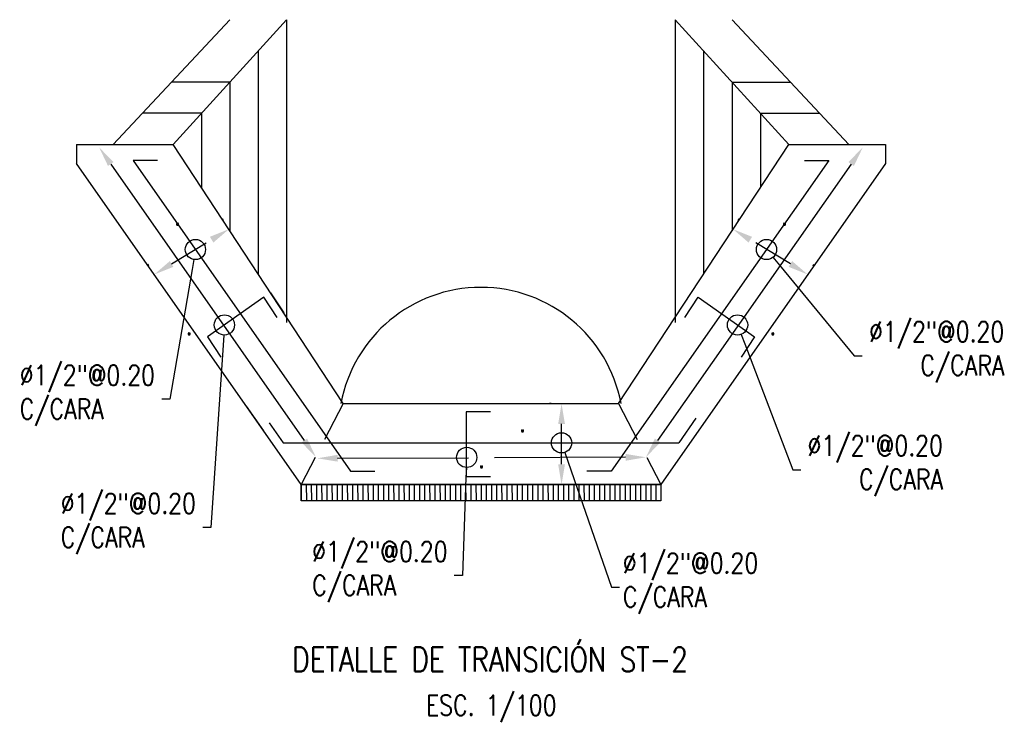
# Model space of a CAD drawing. Header units: metres. Extents: x 719936 to 720643, y 9143565 to 9144018.
# Tile 55 of 56: x 720623.53 to 720629.61, y 9143916.19 to 9143920.52. Entities that reach past the tile are written whole.
import ezdxf
from ezdxf import colors
from ezdxf.entities.mleader import LeaderData, LeaderLine
from ezdxf.enums import TextEntityAlignment as Align
from ezdxf.math import Vec2, Vec3

# ---------------------------------------------------------------- set-up
doc = ezdxf.new("R2010")
doc.units = ezdxf.units.M
doc.linetypes.add('HIDDEN', pattern=[0.375, 0.25, -0.125])
for name, color, linetype in [('AIR.A3_NOTAS', 7, 'Continuous'), ('AIR.A3_SUB-TITULOS', 4, 'Continuous'), ('AIR.A3_TITULOS', 6, 'Continuous'), ('Layer1 (.05 HIDDEN)', 8, 'HIDDEN'), ('Layer1 (.05)', 8, 'Continuous'), ('Layer10 (.30)', 90, 'Continuous'), ('Layer2 (.10)', 1, 'Continuous'), ('Layer4 (.15)', 2, 'Continuous')]:
    doc.layers.add(name, color=color, linetype=linetype)
doc.styles.add('AIR-Simplex.(0.80)', font='simplex.shx', dxfattribs={"width": 0.8})
doc.dimstyles.new('AIR-100 (A3)_HORIZ', dxfattribs={"dimscale": 0.1, "dimtxt": 1.25, "dimasz": 1.25, "dimexe": 0.75, "dimexo": 0.75, "dimgap": 0.75, "dimtad": 0, "dimtih": 1, "dimtoh": 1, "dimzin": 1, "dimdsep": 46, "dimtxsty": 'AIR-Simplex.(0.80)', "dimcen": 0.75, "dimdle": 1.5, "dimclrd": 1, "dimclre": 1, "dimclrt": 7, "dimadec": 0, "dimazin": 0, "dimtfac": 1, "dimtofl": 0, "dimtmove": 2, "dimatfit": 3, "dimfxl": 1.5, "dimtolj": 1, "dimtzin": 1, "dimarcsym": 0})

# ---------------------------------------------------------------- blocks, each defined once
blk = doc.blocks.new('_DotBlank')
at = {"color": 0, "linetype": 'ByBlock', "lineweight": -2}
blk.add_line((-0.5, 0), (-1, 0), dxfattribs=at)
blk.add_circle((0, 0), 0.5, dxfattribs=at)
blk = doc.blocks.new('*D615')
at = {"layer": 'Defpoints', "color": 0, "transparency": 16777216}
for p in [(720624.8196, 9143919.2249), (720624.8257, 9143919.2148), (720624.3645, 9143918.9351)]:
    blk.add_point(p, dxfattribs=at)
at = {"layer": 'Layer1 (.05 HIDDEN)', "color": 1, "lineweight": -2, "transparency": 16777216}
for p, q in [((720624.7868, 9143919.279), (720624.7807, 9143919.289)), ((720624.4653, 9143919.01), (720624.7127, 9143919.1601)), ((720624.3256, 9143918.9992), (720624.3195, 9143919.0093))]:
    blk.add_line(p, q, dxfattribs=at)
at = {"layer": 'Layer1 (.05 HIDDEN)', "color": 1, "transparency": 16777216}
for points in [[(720624.7019, 9143919.1779), (720624.7235, 9143919.1423), (720624.8196, 9143919.2249)], [(720624.4545, 9143919.0278), (720624.4761, 9143918.9922), (720624.3584, 9143918.9452)]]:
    blk.add_solid(points, dxfattribs=at)
at = {"layer": 'Layer1 (.05 HIDDEN)', "color": 7, "transparency": 16777216, "insert": (720624.5013, 9143919.3131), "char_height": 0.125, "attachment_point": 5, "style": 'AIR-Simplex.(0.80)'}
blk.add_mtext('\\A1;.', dxfattribs=at)
blk = doc.blocks.new('*D611')
at = {"layer": 'Defpoints', "color": 0, "transparency": 16777216}
for p in [(720627.9257, 9143919.2148), (720627.9318, 9143919.2249), (720628.3869, 9143918.9351)]:
    blk.add_point(p, dxfattribs=at)
at = {"layer": 'Layer1 (.05 HIDDEN)', "color": 1, "lineweight": -2, "transparency": 16777216}
for p, q in [((720627.9646, 9143919.279), (720627.9707, 9143919.289)), ((720628.2861, 9143919.01), (720628.0387, 9143919.1601)), ((720628.4258, 9143918.9992), (720628.4319, 9143919.0093))]:
    blk.add_line(p, q, dxfattribs=at)
at = {"layer": 'Layer1 (.05 HIDDEN)', "color": 1, "transparency": 16777216}
for points in [[(720628.0495, 9143919.1779), (720628.0279, 9143919.1423), (720627.9318, 9143919.2249)], [(720628.2969, 9143919.0278), (720628.2753, 9143918.9922), (720628.393, 9143918.9452)]]:
    blk.add_solid(points, dxfattribs=at)
at = {"layer": 'Layer1 (.05 HIDDEN)', "color": 7, "transparency": 16777216, "insert": (720628.2501, 9143919.3131), "char_height": 0.125, "attachment_point": 5, "style": 'AIR-Simplex.(0.80)'}
blk.add_mtext('\\A1;.', dxfattribs=at)
blk = doc.blocks.new('*D612')
at = {"layer": 'Defpoints', "color": 0, "transparency": 16777216}
for p in [(720626.8733, 9143918.1482), (720626.8851, 9143918.1482), (720626.8851, 9143917.6482)]:
    blk.add_point(p, dxfattribs=at)
at = {"layer": 'Layer1 (.05 HIDDEN)', "color": 1, "lineweight": -2, "transparency": 16777216}
for p, q in [((720626.8101, 9143918.1482), (720626.7983, 9143918.1482)), ((720626.8733, 9143917.7732), (720626.8733, 9143918.0232)), ((720626.8101, 9143917.6482), (720626.7983, 9143917.6482))]:
    blk.add_line(p, q, dxfattribs=at)
at = {"layer": 'Layer1 (.05 HIDDEN)', "color": 1, "transparency": 16777216}
for points in [[(720626.8525, 9143918.0232), (720626.8942, 9143918.0232), (720626.8733, 9143918.1482)], [(720626.8525, 9143917.7732), (720626.8942, 9143917.7732), (720626.8733, 9143917.6482)]]:
    blk.add_solid(points, dxfattribs=at)
at = {"layer": 'Layer1 (.05 HIDDEN)', "color": 7, "transparency": 16777216, "insert": (720626.6329, 9143918.0361), "char_height": 0.125, "attachment_point": 5, "style": 'AIR-Simplex.(0.80)'}
blk.add_mtext('\\A1;.', dxfattribs=at)
blk = doc.blocks.new('*D616')
at = {"layer": 'Defpoints', "color": 0, "transparency": 16777216}
for p in [(720623.8774, 9143919.631), (720625.3565, 9143917.818), (720625.2156, 9143917.7193)]:
    blk.add_point(p, dxfattribs=at)
at = {"layer": 'Layer1 (.05)', "color": 1, "lineweight": -2, "transparency": 16777216}
blk.add_line((720624.09, 9143919.6273), (720625.2848, 9143917.9204), dxfattribs=at)
at = {"layer": 'Layer1 (.05)', "color": 1, "transparency": 16777216}
for points in [[(720624.1071, 9143919.6392), (720624.0729, 9143919.6153), (720624.0183, 9143919.7297)], [(720625.3019, 9143917.9323), (720625.2677, 9143917.9084), (720625.3565, 9143917.818)]]:
    blk.add_solid(points, dxfattribs=at)
at = {"layer": 'Layer1 (.05)', "color": 7, "transparency": 16777216, "insert": (720624.5743, 9143918.6355), "char_height": 0.125, "attachment_point": 5, "style": 'AIR-Simplex.(0.80)'}
blk.add_mtext('\\A1;.', dxfattribs=at)
blk = doc.blocks.new('*D613')
at = {"layer": 'Defpoints', "color": 0, "transparency": 16777216}
for p in [(720628.874, 9143919.631), (720627.3949, 9143917.818), (720627.5358, 9143917.7193)]:
    blk.add_point(p, dxfattribs=at)
at = {"layer": 'Layer1 (.05)', "color": 1, "lineweight": -2, "transparency": 16777216}
blk.add_line((720628.6614, 9143919.6273), (720627.4665, 9143917.9204), dxfattribs=at)
at = {"layer": 'Layer1 (.05)', "color": 1, "transparency": 16777216}
for points in [[(720628.6443, 9143919.6392), (720628.6784, 9143919.6153), (720628.7331, 9143919.7297)], [(720627.4495, 9143917.9323), (720627.4836, 9143917.9084), (720627.3949, 9143917.818)]]:
    blk.add_solid(points, dxfattribs=at)
at = {"layer": 'Layer1 (.05)', "color": 7, "transparency": 16777216, "insert": (720628.1771, 9143918.6355), "char_height": 0.125, "attachment_point": 5, "style": 'AIR-Simplex.(0.80)'}
blk.add_mtext('\\A1;.', dxfattribs=at)
blk = doc.blocks.new('*D614')
at = {"layer": 'Defpoints', "color": 0, "transparency": 16777216}
for p in [(720627.3939, 9143917.8168), (720625.3651, 9143917.7786), (720627.394, 9143917.7849)]:
    blk.add_point(p, dxfattribs=at)
at = {"layer": 'Layer1 (.05)', "color": 1, "lineweight": -2, "transparency": 16777216}
for p, q in [((720625.49, 9143917.8108), (720626.2997, 9143917.8133)), ((720627.2689, 9143917.8164), (720626.4592, 9143917.8138))]:
    blk.add_line(p, q, dxfattribs=at)
at = {"layer": 'Layer1 (.05)', "color": 1, "transparency": 16777216}
for points in [[(720625.4899, 9143917.8316), (720625.4901, 9143917.79), (720625.365, 9143917.8104)], [(720627.2689, 9143917.8372), (720627.269, 9143917.7955), (720627.3939, 9143917.8168)]]:
    blk.add_solid(points, dxfattribs=at)
at = {"layer": 'Layer1 (.05)', "color": 7, "transparency": 16777216, "insert": (720626.3795, 9143917.8136), "char_height": 0.125, "attachment_point": 5, "style": 'AIR-Simplex.(0.80)'}
blk.add_mtext('\\A1;.', dxfattribs=at)
blk = doc.blocks.new('A1-T-PLANTA (2)')
at = {"layer": 'AIR.A3_NOTAS', "style": 'AIR-Simplex.(0.80)', "width": 0.8}
blk.add_attdef('NOTAS', text='', height=1.25, dxfattribs=at).set_placement((0.069, -2.7), align=Align.MIDDLE_CENTER)
at = {"layer": 'AIR.A3_SUB-TITULOS', "style": 'AIR-Simplex.(0.80)', "width": 0.8}
blk.add_attdef('SUBTÍTULO', text='', height=1.5, dxfattribs=at).set_placement((0, 0), align=Align.MIDDLE_CENTER)
at = {"layer": 'AIR.A3_TITULOS', "style": 'AIR-Simplex.(0.80)', "width": 0.8}
blk.add_attdef('TÍTULO', text='', height=1.75, dxfattribs=at).set_placement((0, 2.959), align=Align.MIDDLE_CENTER)

msp = doc.modelspace()

# ---------------------------------------------------------------- hatches: boundary and pattern name
at = {"layer": 'Layer1 (.05)'}
h = msp.add_hatch(dxfattribs=at)
h.set_pattern_fill('ANSI31', color=256, scale=0.01, angle=45)
h.set_pattern_definition([(90, (-4937.416652, -7030.504964), (-0.03175, 0), [])])
h.paths.add_polyline_path([(720625.2654, 9143917.6482), (720627.486, 9143917.6482), (720627.486, 9143917.5482), (720625.2654, 9143917.5482)])

# ---------------------------------------------------------------- linework, layer by layer
at = {"layer": 'Layer1 (.05 HIDDEN)', "flags": 128}
for points in [[(720625.5257, 9143918.1482), (720625.2654, 9143917.6482)], [(720627.2257, 9143918.1482), (720627.486, 9143917.6482)]]:
    msp.add_lwpolyline(points, dxfattribs=at)
at = {"layer": 'Layer1 (.05)', "flags": 128}
for points in [[(720625.0007, 9143920.3257), (720625.0007, 9143918.9482)], [(720627.7507, 9143920.3257), (720627.7507, 9143918.9482)], [(720624.8257, 9143920.1332), (720624.4653, 9143920.1332)], [(720624.8257, 9143920.1332), (720624.8257, 9143919.2148)], [(720627.9257, 9143920.1332), (720628.2861, 9143920.1332)], [(720627.9257, 9143920.1332), (720627.9257, 9143919.2148)], [(720624.6507, 9143919.9407), (720624.2851, 9143919.9407)], [(720624.6507, 9143919.9407), (720624.6507, 9143919.4815)], [(720628.1007, 9143919.9407), (720628.4663, 9143919.9407)], [(720628.1007, 9143919.9407), (720628.1007, 9143919.4815)]]:
    msp.add_lwpolyline(points, dxfattribs=at)
at = {"layer": 'Layer1 (.05)'}
msp.add_lwpolyline([(720625.2654, 9143917.6482), (720627.486, 9143917.6482), (720627.486, 9143917.5482), (720625.2654, 9143917.5482)], close=True, dxfattribs=at)
msp.add_arc((720626.3757, 9143917.9859), 0.88, 10.62814, 169.37186, dxfattribs=at)
at = {"layer": 'Layer10 (.30)', "flags": 128}
for points in [[(720624.3785, 9143919.6482), (720624.2285, 9143919.6482), (720625.5711, 9143917.7301)], [(720628.3729, 9143919.6482), (720628.5229, 9143919.6482), (720627.1803, 9143917.7301)], [(720625.0763, 9143918.8329), (720625.1586, 9143918.7075)], [(720625.1168, 9143918.6801), (720625.0353, 9143918.8043), (720624.6876, 9143918.5608), (720624.7699, 9143918.4354)], [(720627.6346, 9143918.6801), (720627.716, 9143918.8043), (720628.0638, 9143918.5608), (720627.9815, 9143918.4354)], [(720624.926, 9143918.133), (720625.0325, 9143917.9809)], [(720626.4338, 9143918.0982), (720626.2838, 9143918.0982), (720626.2838, 9143917.6982), (720626.4338, 9143917.6982)], [(720627.7033, 9143918.0579), (720627.5968, 9143917.9057)], [(720625.0685, 9143918.0286), (720625.1545, 9143917.9057)], [(720625.1545, 9143917.9057), (720627.5968, 9143917.9057)], [(720625.5711, 9143917.7301), (720625.7211, 9143917.7301)], [(720627.1803, 9143917.7301), (720627.0303, 9143917.7301)]]:
    msp.add_lwpolyline(points, dxfattribs=at)
at = {"layer": 'Layer10 (.30)'}
for p in [(720624.8257, 9143920.1332), (720624.6507, 9143919.9407)]:
    msp.add_point(p, dxfattribs=at)
at = {"layer": 'Layer2 (.10)', "flags": 128}
for points in [[(720624.1049, 9143919.7482), (720624.8257, 9143920.5182)], [(720624.4757, 9143919.7482), (720625.1757, 9143920.5182)], [(720625.1757, 9143920.5182), (720625.1757, 9143918.6482)], [(720628.2757, 9143919.7482), (720627.5757, 9143920.5182)], [(720627.5757, 9143920.5182), (720627.5757, 9143918.6482)], [(720628.6465, 9143919.7482), (720627.9257, 9143920.5182)]]:
    msp.add_lwpolyline(points, dxfattribs=at)
at = {"layer": 'Layer4 (.15)', "flags": 128}
for points in [[(720623.8774, 9143919.7482), (720624.4757, 9143919.7482)], [(720623.8774, 9143919.7482), (720623.8774, 9143919.631)], [(720625.5257, 9143918.1482), (720624.4757, 9143919.7482)], [(720627.2257, 9143918.1482), (720628.2757, 9143919.7482)], [(720627.2257, 9143918.1482), (720628.2757, 9143919.7482)], [(720628.2757, 9143919.7482), (720628.874, 9143919.7482), (720628.874, 9143919.631)], [(720628.874, 9143919.631), (720627.486, 9143917.6482), (720625.2654, 9143917.6482), (720623.8774, 9143919.631)], [(720625.5257, 9143918.1482), (720627.2257, 9143918.1482)]]:
    msp.add_lwpolyline(points, dxfattribs=at)

# ---------------------------------------------------------------- block references
at = {"color": 4}
ref = msp.add_blockref('A1-T-PLANTA (2)', (720626.4321, 9143916.6438), dxfattribs=dict(at, xscale=0.1, yscale=0.1, zscale=0.1))
ref.add_attrib('PLANTA', 'DETALLE DE TRANSICIÓN ST-2', dxfattribs={"layer": 'AIR.A3_SUB-TITULOS', "height": 0.15, "style": 'AIR-Simplex.(0.80)', "width": 0.8}).set_placement((720626.4321, 9143916.6438), align=Align.TOP_CENTER)
ref.add_attrib('ESC. 1', 'ESC. 1/100', dxfattribs={"layer": 'AIR.A3_NOTAS', "height": 0.125, "style": 'AIR-Simplex.(0.80)', "width": 0.8}).set_placement((720626.4391, 9143916.3485), align=Align.TOP_CENTER)

# ---------------------------------------------------------------- dimensions: what is measured, and where the dimension line sits
at = {"layer": 'Layer1 (.05 HIDDEN)'}
for base, p1, p2, angle, picture, middle in [((720624.8196, 9143919.2249), (720624.3645, 9143918.9351), (720624.8257, 9143919.2148), 31.23798, '*D615', (720624.5013, 9143919.3131)), ((720627.9318, 9143919.2249), (720628.3869, 9143918.9351), (720627.9257, 9143919.2148), 148.76202, '*D611', (720628.2501, 9143919.3131)), ((720626.8733, 9143918.1482), (720626.8851, 9143917.6482), (720626.8851, 9143918.1482), 90, '*D612', (720626.6329, 9143918.0361))]:
    dim = msp.add_linear_dim(base=base, p1=p1, p2=p2, angle=angle, text='.', dimstyle='AIR-100 (A3)_HORIZ', dxfattribs=at)
    dim.commit()
    dim.dimension.update_dxf_attribs({"geometry": picture, "text_midpoint": middle, "dimtype": 129})
at = {"layer": 'Layer1 (.05)'}
for base, p1, p2, angle, picture, middle in [((720625.3565, 9143917.818), (720623.8774, 9143919.631), (720625.2156, 9143917.7193), 304.99202, '*D616', (720624.5743, 9143918.6355)), ((720627.3949, 9143917.818), (720628.874, 9143919.631), (720627.5358, 9143917.7193), 235.00798, '*D613', (720628.1771, 9143918.6355))]:
    dim = msp.add_linear_dim(base=base, p1=p1, p2=p2, angle=angle, text='.', dimstyle='AIR-100 (A3)_HORIZ', override={"dimse1": 1, "dimse2": 1}, dxfattribs=at)
    dim.commit()
    dim.dimension.update_dxf_attribs({"geometry": picture, "text_midpoint": middle, "dimtype": 129})
dim = msp.add_aligned_dim(p1=(720625.3651, 9143917.7786), p2=(720627.394, 9143917.7849), distance=0.0319, text='.', dimstyle='AIR-100 (A3)_HORIZ', override={"dimse1": 1, "dimse2": 1}, dxfattribs=at)
dim.commit()
dim.dimension.update_dxf_attribs({"geometry": '*D614', "text_midpoint": (720626.3795, 9143917.8136)})

# ---------------------------------------------------------------- leaders
ml = msp.add_multileader_mtext('Standard')
ml.set_content('{\\C0;%%C1/2"@0.20\\PC/CARA}', color=256, style='AIR-Simplex.(0.80)')
ml.set_leader_properties(color=1, linetype='ByLayer', lineweight=-1)
ml.set_arrow_properties(name='DOTBLANK')
ml.build(insert=Vec2(0, 0))
ml.multileader.update_dxf_attribs({"text_left_attachment_type": 2, "text_right_attachment_type": 2, "dogleg_length": 0.05, "arrow_head_size": 0.125})
ctx = ml.context
ctx.base_point, ctx.char_height, ctx.arrow_head_size, ctx.landing_gap_size, ctx.plane_origin = Vec3(720623.5076, 9143918.1746), 0.125, 0.125, 0.02, Vec3(720623.4282, 9143923.0827)
ctx.left_attachment, ctx.right_attachment = 2, 2
notes = []
notes.append((ctx, [(0, (1, 1, 0), (720624.4548, 9143918.1746), (-1, 0), 0.05, [(1, [(720624.6126, 9143919.0994)], 0, [])])]))
ctx.mtext.insert, ctx.mtext.width, ctx.mtext.flow_direction = Vec3(720623.5276, 9143918.3859), 0.419673, 5
ml = msp.add_multileader_mtext('Standard')
ml.set_content('{\\C0;%%C1/2"@0.20\\PC/CARA}', color=256, style='AIR-Simplex.(0.80)')
ml.set_leader_properties(color=1, linetype='ByLayer', lineweight=-1)
ml.set_arrow_properties(name='DOTBLANK')
ml.build(insert=Vec2(0, 0))
ml.multileader.update_dxf_attribs({"text_left_attachment_type": 2, "text_right_attachment_type": 2, "dogleg_length": 0.05, "arrow_head_size": 0.125})
ctx = ml.context
ctx.base_point, ctx.char_height, ctx.arrow_head_size, ctx.landing_gap_size, ctx.plane_origin = Vec3(720628.7298, 9143918.443), 0.125, 0.125, 0.02, Vec3(720629.3231, 9143923.0827)
ctx.left_attachment, ctx.right_attachment, ctx.text_align_type = 2, 2, 2
notes.append((ctx, [(0, (1, 1, 0), (720628.6798, 9143918.443), (1, 0), 0.05, [(1, [(720628.1388, 9143919.0994)], 0, [])])]))
ctx.mtext.insert, ctx.mtext.width, ctx.mtext.alignment, ctx.mtext.flow_direction = Vec3(720629.607, 9143918.6543), 0.419673, 3, 5
ml = msp.add_multileader_mtext('Standard')
ml.set_content('{\\C0;%%C1/2"@0.20\\PC/CARA}', color=256, style='AIR-Simplex.(0.80)')
ml.set_leader_properties(color=1, linetype='ByLayer', lineweight=-1)
ml.set_arrow_properties(name='DOTBLANK')
ml.build(insert=Vec2(0, 0))
ml.multileader.update_dxf_attribs({"text_left_attachment_type": 2, "text_right_attachment_type": 2, "dogleg_length": 0.05, "arrow_head_size": 0.125})
ctx = ml.context
ctx.base_point, ctx.char_height, ctx.arrow_head_size, ctx.landing_gap_size, ctx.plane_origin = Vec3(720623.7603, 9143917.3828), 0.125, 0.125, 0.02, Vec3(720623.4282, 9143922.0555)
ctx.left_attachment, ctx.right_attachment = 2, 2
notes.append((ctx, [(0, (1, 1, 0), (720624.7074, 9143917.3828), (-1, 0), 0.05, [(1, [(720624.7915, 9143918.6336)], 0, [])])]))
ctx.mtext.insert, ctx.mtext.width, ctx.mtext.flow_direction = Vec3(720623.7803, 9143917.5941), 0.419673, 5
ml = msp.add_multileader_mtext('Standard')
ml.set_content('{\\C0;%%C1/2"@0.20\\PC/CARA}', color=256, style='AIR-Simplex.(0.80)')
ml.set_leader_properties(color=1, linetype='ByLayer', lineweight=-1)
ml.set_arrow_properties(name='DOTBLANK')
ml.build(insert=Vec2(0, 0))
ml.multileader.update_dxf_attribs({"text_left_attachment_type": 2, "text_right_attachment_type": 2, "dogleg_length": 0.05, "arrow_head_size": 0.125})
ctx = ml.context
ctx.base_point, ctx.char_height, ctx.arrow_head_size, ctx.landing_gap_size, ctx.plane_origin = Vec3(720628.3508, 9143917.7396), 0.125, 0.125, 0.02, Vec3(720629.3231, 9143922.0555)
ctx.left_attachment, ctx.right_attachment, ctx.text_align_type = 2, 2, 2
notes.append((ctx, [(0, (1, 1, 0), (720628.3008, 9143917.7396), (1, 0), 0.05, [(1, [(720627.9599, 9143918.6336)], 0, [])])]))
ctx.mtext.insert, ctx.mtext.width, ctx.mtext.alignment, ctx.mtext.flow_direction = Vec3(720629.2279, 9143917.9509), 0.419673, 3, 5
ml = msp.add_multileader_mtext('Standard')
ml.set_content('{\\C0;%%C1/2"@0.20\\PC/CARA}', color=256, style='AIR-Simplex.(0.80)')
ml.set_leader_properties(color=1, linetype='ByLayer', lineweight=-1)
ml.set_arrow_properties(name='DOTBLANK')
ml.build(insert=Vec2(0, 0))
ml.multileader.update_dxf_attribs({"text_left_attachment_type": 2, "text_right_attachment_type": 2, "dogleg_length": 0.05, "arrow_head_size": 0.125})
ctx = ml.context
ctx.base_point, ctx.char_height, ctx.arrow_head_size, ctx.landing_gap_size, ctx.plane_origin = Vec3(720627.2319, 9143917.0144), 0.125, 0.125, 0.02, Vec3(720625.6889, 9143921.9642)
ctx.left_attachment, ctx.right_attachment = 2, 2
notes.append((ctx, [(1, (1, 1, 0), (720627.1819, 9143917.0144), (1, 0), 0.05, [(1, [(720626.8733, 9143917.9057)], 0, [])])]))
ctx.mtext.insert, ctx.mtext.width, ctx.mtext.flow_direction = Vec3(720627.2519, 9143917.2257), 0.419673, 5
ml = msp.add_multileader_mtext('Standard')
ml.set_content('{\\C0;%%C1/2"@0.20\\PC/CARA}', color=256, style='AIR-Simplex.(0.80)')
ml.set_leader_properties(color=1, linetype='ByLayer', lineweight=-1)
ml.set_arrow_properties(name='DOTBLANK')
ml.build(insert=Vec2(0, 0))
ml.multileader.update_dxf_attribs({"text_left_attachment_type": 2, "text_right_attachment_type": 2, "dogleg_length": 0.05, "arrow_head_size": 0.125})
ctx = ml.context
ctx.base_point, ctx.char_height, ctx.arrow_head_size, ctx.landing_gap_size, ctx.plane_origin = Vec3(720625.3137, 9143917.086), 0.125, 0.125, 0.02, Vec3(720624.9245, 9143921.2379)
ctx.left_attachment, ctx.right_attachment = 2, 2
notes.append((ctx, [(0, (1, 1, 0), (720626.2608, 9143917.086), (-1, 0), 0.05, [(1, [(720626.2877, 9143917.8161)], 0, [])])]))
ctx.mtext.insert, ctx.mtext.width, ctx.mtext.flow_direction = Vec3(720625.3337, 9143917.2973), 0.419673, 5
for ctx, leaders in notes:
    for number, flags, end, landing, length, lines in leaders:
        leader = LeaderData()
        leader.index, (leader.has_last_leader_line, leader.has_dogleg_vector, leader.attachment_direction) = number, flags
        leader.last_leader_point, leader.dogleg_vector, leader.dogleg_length = Vec3(end), Vec3(landing), length
        for number, points, colour, breaks in lines:
            line = LeaderLine()
            line.index, line.vertices, line.color, line.breaks = number, Vec3.list(points), colors.encode_raw_color(colour), breaks
            leader.lines.append(line)
        ctx.leaders.append(leader)

doc.saveas('drawing.dxf')
